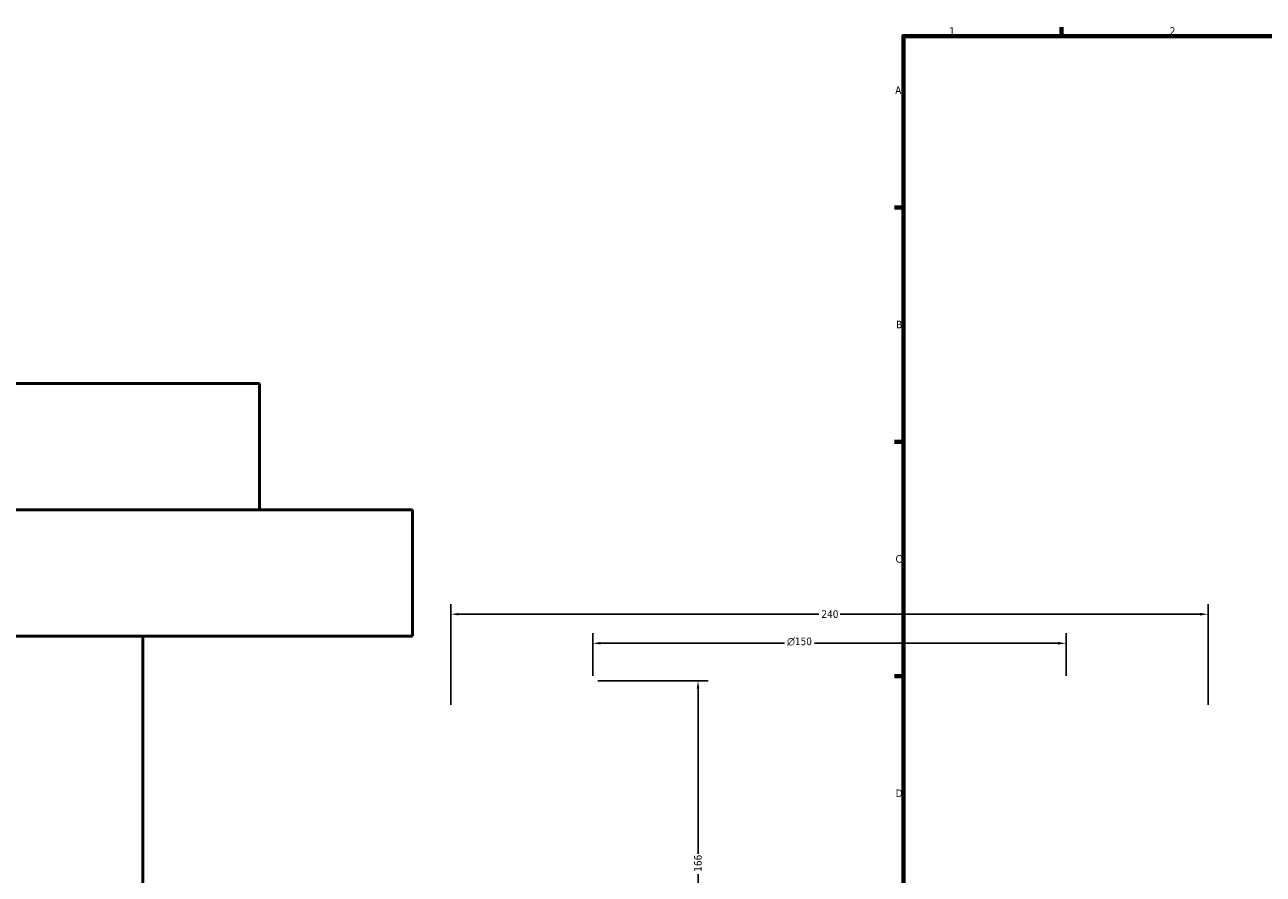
# Model space of a CAD drawing. Header units: millimetres. Extents: x -634 to 1186, y -411 to 930.
# Tile 4 of 13: x -259 to 134, y 308 to 578. Entities that reach past the tile are written whole.
import ezdxf

# ---------------------------------------------------------------- set-up
doc = ezdxf.new("R2010")
doc.units = ezdxf.units.MM
for name, color, linetype, lineweight in [('Border (ANSI)', 7, 'Continuous', 70), ('Dimension (ANSI)', 7, 'Continuous', 25), ('Visible (ANSI)', 7, 'Continuous', 50)]:
    doc.layers.add(name, color=color, linetype=linetype, lineweight=lineweight)
doc.styles.add('Note Text (ANSI)', font='tahoma.ttf')
doc.dimstyles.new('Default - mm (ANSI)', dxfattribs={"dimtxt": 2.4, "dimasz": 2.5, "dimexe": 3.175, "dimexo": 1.6002, "dimgap": 0.8, "dimtad": 0, "dimtoh": 1, "dimdec": 0, "dimrnd": 1e-08, "dimzin": 4, "dimdsep": 46, "dimtxsty": 'Note Text (ANSI)', "dimcen": 0.09, "dimdle": 10, "dimclrd": 256, "dimclre": 256, "dimclrt": 5, "dimadec": 1, "dimazin": 1, "dimtfac": 1.27, "dimtofl": 0, "dimtmove": 0, "dimatfit": 3, "dimfxl": 1, "dimtolj": 1, "dimtzin": 4, "dimlwd": -1, "dimlwe": -1, "dimarcsym": 0})

# ---------------------------------------------------------------- blocks, each defined once
blk = doc.blocks.new('Borders Default Border')
at = {"layer": 'Border (ANSI)'}
for p, q in [((70.08, 574), (70.08, 576.8)), ((20, 519.75), (17.2, 519.75)), ((20, 445.5), (17.2, 445.5)), ((20, 371.25), (17.2, 371.25))]:
    blk.add_line(p, q, dxfattribs=at)
at = {"layer": 'Border (ANSI)', "flags": 128}
blk.add_lwpolyline([(20, 20), (20, 574), (821, 574), (821, 20), (20, 20)], dxfattribs=at)
at = {"layer": 'Border (ANSI)', "color": 5, "true_color": 0x0000ff, "char_height": 2.4, "attachment_point": 7, "style": 'Note Text (ANSI)'}
for s, insert in [('1', (34.5, 574.4)), ('2', (104.4, 574.4)), ('A', (17.38, 555.68)), ('B', (17.67, 481.43)), ('C', (17.51, 407.13)), ('D', (17.52, 332.93))]:
    blk.add_mtext(s, dxfattribs=dict(at, insert=insert))
blk = doc.blocks.new('*D10')
at = {"layer": 'Defpoints', "color": 0, "transparency": 16777216}
for p in [(116.54, 390.85), (-123.46, 360.53), (116.54, 360.53)]:
    blk.add_point(p, dxfattribs=at)
at = {"layer": 'Dimension (ANSI)', "transparency": 16777216}
for p, q in [((-123.46, 362.14), (-123.46, 394.02)), ((116.54, 362.14), (116.54, 394.02)), ((-120.96, 390.85), (-6.81, 390.85)), ((114.04, 390.85), (-0.11, 390.85))]:
    blk.add_line(p, q, dxfattribs=at)
for points in [[(-120.96, 391.26), (-120.96, 390.43), (-123.46, 390.85)], [(114.04, 391.26), (114.04, 390.43), (116.54, 390.85)]]:
    blk.add_solid(points, dxfattribs=at)
at = {"layer": 'Dimension (ANSI)', "color": 5, "transparency": 16777216, "insert": (-6.01, 392.1), "char_height": 2.4, "attachment_point": 1, "style": 'Note Text (ANSI)'}
blk.add_mtext('\\A1;240', dxfattribs=at)
blk = doc.blocks.new('*D11')
at = {"layer": 'Defpoints', "color": 0, "transparency": 16777216}
for p in [(71.54, 381.65), (-78.46, 369.73), (71.54, 369.73)]:
    blk.add_point(p, dxfattribs=at)
at = {"layer": 'Dimension (ANSI)', "transparency": 16777216}
for p, q in [((-78.46, 371.34), (-78.46, 384.82)), ((71.54, 371.34), (71.54, 384.82)), ((-75.96, 381.65), (-17.69, 381.65)), ((69.04, 381.65), (-8.23, 381.65))]:
    blk.add_line(p, q, dxfattribs=at)
for points in [[(-75.96, 382.06), (-75.96, 381.23), (-78.46, 381.65)], [(69.04, 382.06), (69.04, 381.23), (71.54, 381.65)]]:
    blk.add_solid(points, dxfattribs=at)
at = {"layer": 'Dimension (ANSI)', "color": 5, "transparency": 16777216, "insert": (-16.89, 383.45), "char_height": 2.4, "attachment_point": 1, "style": 'Note Text (ANSI)'}
blk.add_mtext('\\A1;{\\fAIGDT|b0|i0;\\H2.4000;\\ln}\\fTahoma|b0|i0;\\H2.4000;150', dxfattribs=at)
blk = doc.blocks.new('*D12')
at = {"layer": 'Defpoints', "color": 0, "transparency": 16777216}
for p in [(-78.46, 369.73), (-45.11, 203.88), (-5.96, 203.88)]:
    blk.add_point(p, dxfattribs=at)
at = {"layer": 'Dimension (ANSI)', "transparency": 16777216}
for p, q in [((-76.86, 369.73), (-41.93, 369.73)), ((-45.11, 367.23), (-45.11, 314.98)), ((-45.11, 206.38), (-45.11, 308.44)), ((-7.56, 203.88), (-48.28, 203.88))]:
    blk.add_line(p, q, dxfattribs=at)
for points in [[(-45.53, 367.23), (-44.69, 367.23), (-45.11, 369.73)], [(-45.53, 206.38), (-44.69, 206.38), (-45.11, 203.88)]]:
    blk.add_solid(points, dxfattribs=at)
at = {"layer": 'Dimension (ANSI)', "color": 5, "transparency": 16777216, "insert": (-46.36, 309.24), "char_height": 2.4, "attachment_point": 1, "rotation": 90, "style": 'Note Text (ANSI)'}
blk.add_mtext('\\A1;166', dxfattribs=at)

msp = doc.modelspace()

# ---------------------------------------------------------------- linework, layer by layer
at = {"layer": 'Visible (ANSI)'}
for p, q in [((-184.1, 463.93), (-554.1, 463.93)), ((-184.1, 423.93), (-184.1, 463.93)), ((-135.6, 423.93), (-602.6, 423.93)), ((-135.6, 383.93), (-135.6, 423.93)), ((-135.6, 383.93), (-602.6, 383.93)), ((-221.1, 203.93), (-221.1, 383.93))]:
    msp.add_line(p, q, dxfattribs=at)

# ---------------------------------------------------------------- block references
msp.add_blockref('Borders Default Border', (0, 0))

# ---------------------------------------------------------------- dimensions: what is measured, and where the dimension line sits
at = {"layer": 'Dimension (ANSI)'}
for base, p1, p2, angle, picture, middle in [((116.54, 390.85), (-123.46, 360.53), (116.54, 360.53), 180, '*D10', (-3.46, 390.85)), ((-45.11, 203.88), (-78.46, 369.73), (-5.96, 203.88), 90, '*D12', (-45.11, 311.71))]:
    dim = msp.add_linear_dim(base=base, p1=p1, p2=p2, angle=angle, dimstyle='Default - mm (ANSI)', override={"dimgap": 0.8, "dimtoh": 0, "dimdec": 0, "dimtol": 0, "dimlim": 0, "dimtp": 0, "dimtm": 0, "dimtdec": 2, "dimatfit": 1}, dxfattribs=at)
    dim.commit()
    dim.dimension.update_dxf_attribs({"geometry": picture, "text_midpoint": middle, "dimtype": 160})
dim = msp.add_linear_dim(base=(71.54, 381.65), p1=(-78.46, 369.73), p2=(71.54, 369.73), angle=180, text='{\\fAIGDT|b0|i0;\\H2.4000;\\ln}\\fTahoma|b0|i0;\\H2.4000;<>', dimstyle='Default - mm (ANSI)', override={"dimgap": 0.8, "dimtoh": 0, "dimdec": 0, "dimtol": 0, "dimlim": 0, "dimtp": 0, "dimtm": 0, "dimtdec": 2, "dimatfit": 1}, dxfattribs=at)
dim.commit()
dim.dimension.update_dxf_attribs({"geometry": '*D11', "text_midpoint": (-12.96, 381.65), "dimtype": 160})

doc.saveas('drawing.dxf')
